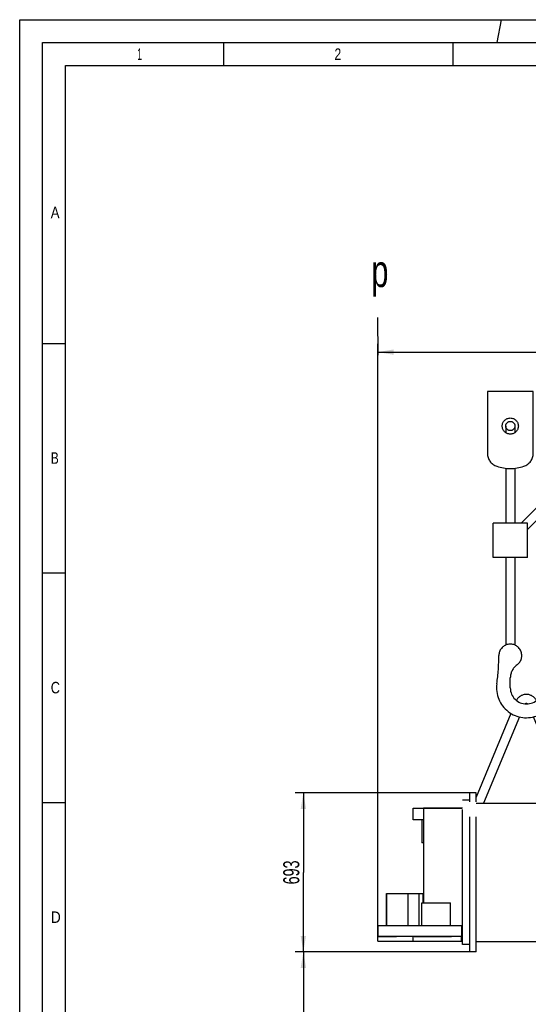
# Model space of a CAD drawing. Header units: millimetres. Extents: x 0 to 1189, y 0 to 841.
# Tile 31 of 106: x 0 to 111, y 627 to 841. Entities that reach past the tile are written whole.
import ezdxf
from ezdxf.enums import TextEntityAlignment as Align

# ---------------------------------------------------------------- set-up
doc = ezdxf.new("R2010")
doc.units = ezdxf.units.MM
doc.header["$LTSCALE"] = 65.395
doc.linetypes.add('PHANTOM', pattern=[0.8, 0.45, -0.05, 0.1, -0.05, 0.1, -0.05])
doc.layers.get('0').update_dxf_attribs({"linetype": 'CONTINUOUS'})
for name, color, linetype in [('32007_728000_01_SIMPLE1_T1_X_PBL224', 7, 'CONTINUOUS'), ('32007_728000_01_SIMPLE1_T2_X_PBL215', 7, 'CONTINUOUS'), ('32007_728000_01_SIMPLE1_T3_X_PBL216', 7, 'CONTINUOUS'), ('32007_728000_01_SIMPLE1_T3_X_PBL223', 7, 'CONTINUOUS'), ('32007_728000_01_SIMPLE1_X_ABL214', 7, 'CONTINUOUS'), ('AE_KRANHAKEN_PBL212', 7, 'CONTINUOUS'), ('right_2_VBL203', 7, 'CONTINUOUS')]:
    doc.layers.add(name, color=color, linetype=linetype)
doc.styles.get("Standard").update_dxf_attribs({"font": 'txt', "width": 0.6})
doc.styles.add('TEXTSTYLE_2', font='txt')
doc.dimstyles.new('DIMSTYLE_4', dxfattribs={"dimtxt": 3.5, "dimasz": 3.5, "dimexe": 1.8, "dimexo": 0, "dimgap": 0.875, "dimtad": 1, "dimlfac": 20, "dimdsep": 46, "dimtxsty": 'Standard', "dimblk": '_FILLED', "dimblk1": '_FILLED', "dimblk2": '_FILLED', "dimcen": 0.09, "dimadec": 0, "dimazin": 0, "dimtp": 0.8, "dimtm": 0.8, "dimtfac": 1, "dimtofl": 0, "dimtmove": 0, "dimatfit": 3, "dimldrblk": '_FILLED', "dimfxl": 1, "dimtolj": 1, "dimarcsym": 0})
doc.dimstyles.new('DIMSTYLE_5', dxfattribs={"dimtxt": 3.5, "dimasz": 3.5, "dimexe": 1.8, "dimexo": 0, "dimgap": 0.875, "dimtad": 1, "dimlfac": 20, "dimdsep": 46, "dimtxsty": 'Standard', "dimblk": '_FILLED', "dimblk1": '_FILLED', "dimblk2": '_FILLED', "dimcen": 0.09, "dimadec": 0, "dimazin": 0, "dimtp": 1.2, "dimtm": 1.2, "dimtfac": 1, "dimtofl": 0, "dimtmove": 0, "dimatfit": 3, "dimldrblk": '_FILLED', "dimfxl": 1, "dimtolj": 1, "dimarcsym": 0})

# ---------------------------------------------------------------- blocks, each defined once
blk = doc.blocks.new('_FILLED')
at = {"color": 0, "linetype": 'ByBlock'}
blk.add_solid([(0, 0), (-1, 0.167), (-1, -0.167)], dxfattribs=at)
blk = doc.blocks.new('*D4')
at = {"color": 2, "linetype": 'Continuous'}
for p, q in [((98.12, 637.95), (60.02, 637.95)), ((61.82, 637.95), (61.82, 618.98)), ((61.82, 600), (61.82, 618.98)), ((131.93, 600), (60.02, 600))]:
    blk.add_line(p, q, dxfattribs=at)
at = {"color": 2, "linetype": 'Continuous', "xscale": 3.5, "yscale": 3.5, "zscale": 3.5}
for p, rotation in [((61.82, 637.95), 90), ((61.82, 600), 270)]:
    blk.add_blockref('_FILLED', p, dxfattribs=dict(at, rotation=rotation))
at = {"color": 2, "linetype": 'Continuous', "width": 0.666667}
blk.add_text('759', height=3.5, rotation=90, dxfattribs=at).set_placement((60.94, 618.98), align=Align.CENTER)
blk = doc.blocks.new('*D5')
at = {"color": 2, "linetype": 'Continuous'}
for p, q in [((99.47, 672.6), (60.02, 672.6)), ((61.82, 672.6), (61.82, 655.27)), ((61.82, 637.95), (61.82, 655.27)), ((99.47, 637.95), (60.02, 637.95))]:
    blk.add_line(p, q, dxfattribs=at)
at = {"color": 2, "linetype": 'Continuous', "xscale": 3.5, "yscale": 3.5, "zscale": 3.5}
for p, rotation in [((61.82, 672.6), 90), ((61.82, 637.95), 270)]:
    blk.add_blockref('_FILLED', p, dxfattribs=dict(at, rotation=rotation))
at = {"color": 2, "linetype": 'Continuous', "width": 0.666667}
blk.add_text('693', height=3.5, rotation=90, dxfattribs=at).set_placement((60.94, 655.27), align=Align.CENTER)
blk = doc.blocks.new('*D6')
at = {"color": 2, "linetype": 'Continuous'}
for p, q in [((78.02, 641.3), (78.02, 770.4)), ((176.42, 644.49), (176.42, 770.4)), ((78.02, 768.6), (127.22, 768.6)), ((176.42, 768.6), (127.22, 768.6))]:
    blk.add_line(p, q, dxfattribs=at)
at = {"color": 2, "linetype": 'Continuous', "xscale": 3.5, "yscale": 3.5, "zscale": 3.5, "rotation": 180}
blk.add_blockref('_FILLED', (78.02, 768.6), dxfattribs=at)
at = {"color": 2, "linetype": 'Continuous', "xscale": 3.5, "yscale": 3.5, "zscale": 3.5}
blk.add_blockref('_FILLED', (176.42, 768.6), dxfattribs=at)
at = {"color": 2, "linetype": 'Continuous', "width": 0.636905}
blk.add_text('1968', height=3.5, dxfattribs=at).set_placement((127.22, 769.47), align=Align.CENTER)
blk = doc.blocks.new('AE_KRANHAKEN_PBL212', base_point=(112.39, 715.17))
at = {"layer": 'AE_KRANHAKEN_PBL212', "color": 8, "linetype": 'PHANTOM'}
for p, q in [((101.92, 760), (101.92, 746.58)), ((111.92, 760), (101.92, 760)), ((111.92, 746.58), (111.92, 760)), ((105.92, 752.5), (105.92, 751.07)), ((107.92, 752.5), (107.92, 751.07)), ((109.26, 731.36), (123.89, 746)), ((110.67, 729.95), (125.31, 744.58)), ((123.89, 746), (125.31, 744.58)), ((105.92, 743.32), (105.92, 731.36)), ((107.92, 743.32), (107.92, 731.36)), ((103.17, 723.86), (103.17, 731.36)), ((110.67, 731.36), (103.17, 731.36)), ((110.67, 723.86), (110.67, 731.36)), ((110.67, 723.86), (103.17, 723.86)), ((105.92, 723.86), (105.92, 704.79)), ((107.92, 723.86), (107.92, 704.79)), ((106.92, 695.46), (106.92, 697.63)), ((116.88, 694.78), (116.92, 695.46)), ((107.04, 689.91), (99.47, 671.64)), ((108.89, 689.15), (101.1, 670.35)), ((119.74, 670.35), (111.96, 689.15)), ((121.91, 670.35), (113.8, 689.91))]:
    blk.add_line(p, q, dxfattribs=at)
for radius in [1.75, 1]:
    blk.add_circle((106.92, 752.5), radius, dxfattribs=at)
for centre, radius, start, end in [((104.92, 746.58), 3, 180, 251.3371), ((108.92, 746.58), 3, 288.6629, 360), ((106.92, 752.5), 9.25, 251.3371, 288.6629), ((106.92, 702.5), 2.5, 305.6853, 180), ((61.15, 702.5), 43.27, 351.8716, 360), ((110.42, 697.63), 3.5, 125.6853, 180), ((110.42, 695.46), 6.5, 171.8716, 353.9313), ((110.42, 695.46), 3.5, 180, 360), ((115.42, 695.46), 1.5, 0, 180), ((110.42, 691.54), 2.5, 28.6585, 151.3415), ((110.42, 691.54), 0.5, 60.1645, 119.8355)]:
    blk.add_arc(centre, radius, start, end, dxfattribs=at)
blk = doc.blocks.new('32007_728000_01_SIMPLE1_T2_X_PBL215', base_point=(88.07, 655.27))
at = {"layer": '32007_728000_01_SIMPLE1_T2_X_PBL215', "color": 8, "linetype": 'PHANTOM'}
for p, q in [((85.77, 666.75), (85.77, 669.3)), ((85.77, 669.3), (96.32, 669.3)), ((88.02, 669.25), (88.02, 648.65)), ((96.52, 669.25), (88.02, 669.25)), ((96.08, 669.3), (96.08, 669.25)), ((96.32, 669.3), (96.32, 669.25)), ((96.52, 639.55), (96.52, 671)), ((98.12, 671), (96.52, 671)), ((88.02, 666.75), (85.77, 666.75)), ((87.67, 666.75), (87.67, 661.75)), ((88.02, 661.75), (87.67, 661.75)), ((79.92, 643.65), (79.92, 650.65)), ((79.92, 650.65), (88.02, 650.65)), ((79.98, 643.65), (79.98, 650.65)), ((84.64, 643.65), (84.64, 650.65)), ((87.08, 643.65), (87.08, 650.65)), ((87.92, 648.65), (87.92, 650.65)), ((87.67, 643.65), (87.67, 648.65)), ((87.67, 648.65), (93.87, 648.65)), ((93.87, 643.65), (93.87, 648.65)), ((78.02, 643.65), (78.02, 641.3)), ((96.52, 643.65), (78.02, 643.65)), ((96.32, 641.3), (96.32, 643.65)), ((96.32, 641.3), (78.02, 641.3)), ((98.12, 639.55), (96.52, 639.55))]:
    blk.add_line(p, q, dxfattribs=at)
blk = doc.blocks.new('32007_728000_01_SIMPLE1_T3_X_PBL216', base_point=(81.9, 640.8))
at = {"layer": '32007_728000_01_SIMPLE1_T3_X_PBL216', "color": 8, "linetype": 'PHANTOM'}
for p, q in [((78.02, 640.3), (78.02, 641.3)), ((78.02, 641.3), (82.11, 641.3)), ((78.02, 640.3), (85.77, 640.3))]:
    blk.add_line(p, q, dxfattribs=at)
blk = doc.blocks.new('32007_728000_01_SIMPLE1_T3_X_PBL223', base_point=(91.02, 640.8))
at = {"layer": '32007_728000_01_SIMPLE1_T3_X_PBL223', "color": 8, "linetype": 'PHANTOM'}
for p, q in [((85.77, 640.3), (85.77, 641.3)), ((85.99, 641.3), (94.1, 641.3)), ((96.27, 640.3), (96.27, 641.3)), ((85.77, 640.3), (96.27, 640.3))]:
    blk.add_line(p, q, dxfattribs=at)
blk = doc.blocks.new('32007_728000_01_SIMPLE1_T1_X_PBL224', base_point=(118.25, 655.27))
at = {"layer": '32007_728000_01_SIMPLE1_T1_X_PBL224', "color": 8, "linetype": 'PHANTOM'}
for p, q in [((98.12, 637.95), (98.12, 672.6)), ((99.47, 672.6), (98.12, 672.6)), ((99.47, 637.95), (99.47, 672.6)), ((99.47, 670.35), (132.47, 670.35)), ((136.87, 667.7), (136.87, 667.33)), ((136.87, 646.75), (136.87, 644.85)), ((136.87, 644.35), (136.87, 643.65)), ((99.47, 640.2), (122.21, 640.2)), ((132.74, 640.2), (136.87, 640.2)), ((136.87, 640.3), (136.87, 640.2)), ((136.87, 640.25), (138.37, 640.25)), ((99.47, 637.95), (98.12, 637.95))]:
    blk.add_line(p, q, dxfattribs=at)
blk = doc.blocks.new('32007_728000_01_SIMPLE1_X_ABL214', base_point=(108.2, 655.27))
at = {"layer": '32007_728000_01_SIMPLE1_T1_X_PBL224'}
blk.add_blockref('32007_728000_01_SIMPLE1_T1_X_PBL224', (118.25, 655.27), dxfattribs=at)
at = {"layer": '32007_728000_01_SIMPLE1_T2_X_PBL215'}
blk.add_blockref('32007_728000_01_SIMPLE1_T2_X_PBL215', (88.07, 655.27), dxfattribs=at)
at = {"layer": '32007_728000_01_SIMPLE1_T3_X_PBL216'}
blk.add_blockref('32007_728000_01_SIMPLE1_T3_X_PBL216', (81.9, 640.8), dxfattribs=at)
at = {"layer": '32007_728000_01_SIMPLE1_T3_X_PBL223'}
blk.add_blockref('32007_728000_01_SIMPLE1_T3_X_PBL223', (91.02, 640.8), dxfattribs=at)
blk = doc.blocks.new('RIGHT_2_VBL203', base_point=(160.72, 645.2))
at = {"layer": '32007_728000_01_SIMPLE1_X_ABL214'}
blk.add_blockref('32007_728000_01_SIMPLE1_X_ABL214', (108.2, 655.27), dxfattribs=at)
at = {"layer": 'AE_KRANHAKEN_PBL212'}
blk.add_blockref('AE_KRANHAKEN_PBL212', (112.39, 715.17), dxfattribs=at)

msp = doc.modelspace()

# ---------------------------------------------------------------- linework, layer by layer
at = {"color": 5, "linetype": 'Continuous'}
for p, q in [((0, 0), (0, 841)), ((0, 841), (1189, 841)), ((104.03493, 836), (105, 841)), ((44.5, 831), (44.5, 836)), ((94.5, 831), (94.5, 836)), ((10, 10), (10, 831)), ((10, 831), (1179, 831)), ((5, 770.5), (10, 770.5)), ((5, 720.5), (10, 720.5)), ((5, 670.5), (10, 670.5))]:
    msp.add_line(p, q, dxfattribs=at)
at = {"color": 6, "linetype": 'Continuous'}
for p, q in [((5, 5), (5, 836)), ((5, 836), (1184, 836))]:
    msp.add_line(p, q, dxfattribs=at)
at = {"color": 7, "linetype": 'Continuous'}
msp.add_line((78.00965, 776.14001), (78.02561, 767.92761), dxfattribs=at)

# ---------------------------------------------------------------- block references
at = {"layer": 'right_2_VBL203'}
msp.add_blockref('RIGHT_2_VBL203', (160.72114, 645.2), dxfattribs=at)

# ---------------------------------------------------------------- texts
at = {"color": 5, "linetype": 'Continuous', "style": 'TEXTSTYLE_2'}
for s, width, p in [('1', 0.571429, (25.606, 832.248)), ('2', 0.785714, (68.606, 832.248)), ('A', 0.857143, (6.77091, 797.771)), ('B', 0.785714, (6.77091, 744.271)), ('C', 0.833333, (6.77091, 694.271)), ('D', 0.904762, (6.77091, 644.271))]:
    msp.add_text(s, height=2.50001, dxfattribs=dict(at, width=width)).set_placement(p)
at = {"color": 2, "linetype": 'Continuous', "width": 0.714286}
msp.add_text('p', height=7, dxfattribs=at).set_placement((76.64827, 782.77236))

# ---------------------------------------------------------------- dimensions: what is measured, and where the dimension line sits
at = {"color": 2, "linetype": 'Continuous'}
for base, p1, p2, angle, dimstyle, picture, middle in [((78.02114, 768.59613), (176.42114, 644.49438), (78.02114, 641.3), 180, 'DIMSTYLE_5', '*D6', (126.8878, 768.59613)), ((61.81746, 672.6), (99.47114, 637.95), (99.47114, 672.6), 90, 'DIMSTYLE_4', '*D5', (61.81746, 654.94167)), ((61.81746, 637.95), (131.92675, 600), (98.12114, 637.95), 90, 'DIMSTYLE_4', '*D4', (61.81746, 618.64167))]:
    dim = msp.add_linear_dim(base=base, p1=p1, p2=p2, angle=angle, dimstyle=dimstyle, dxfattribs=at)
    dim.commit()
    dim.dimension.update_dxf_attribs({"geometry": picture, "text_midpoint": middle, "dimtype": 160})

doc.saveas('drawing.dxf')
